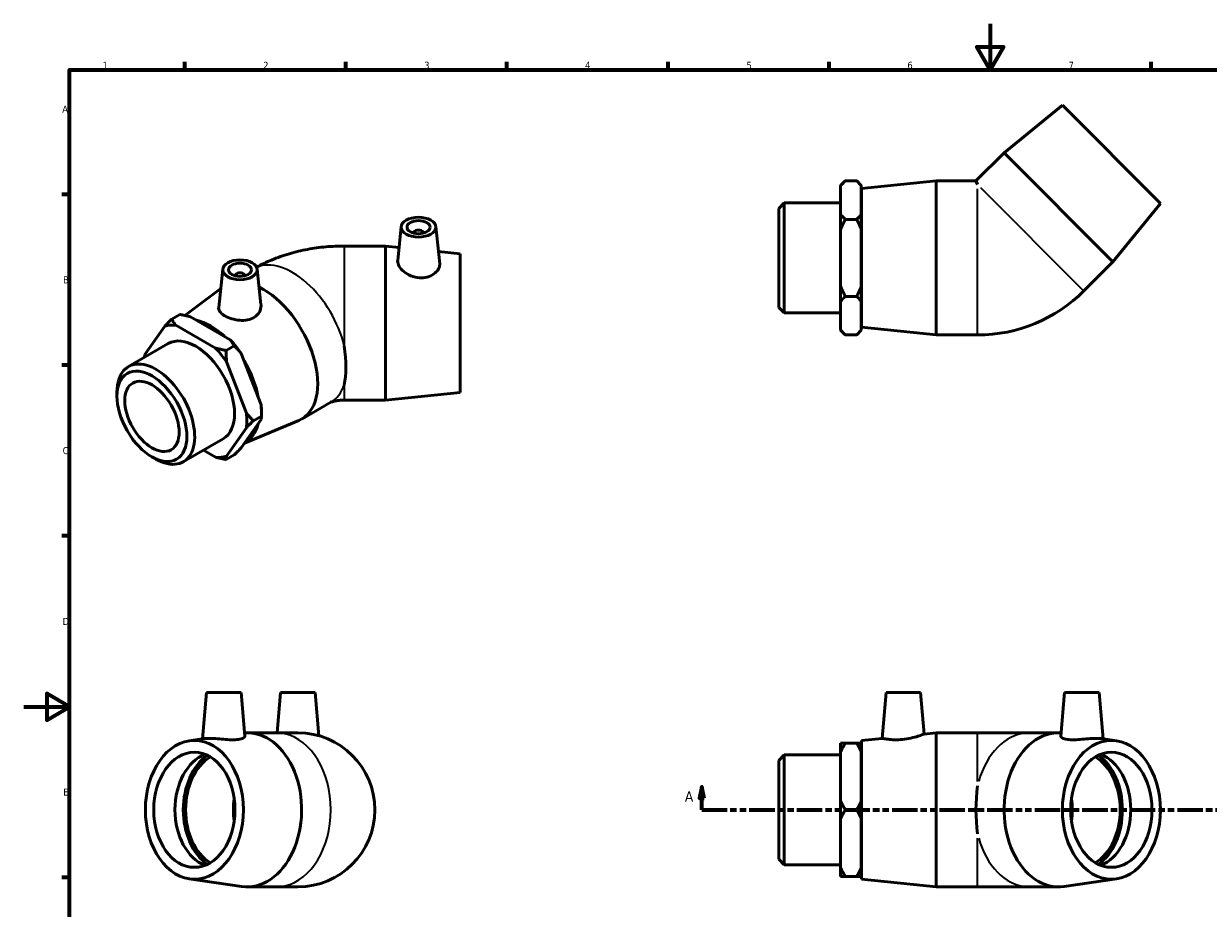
# Model space of a CAD drawing. Header units: millimetres. Extents: x 0 to 899, y -175 to 594.
# Tile 2 of 3: x 0 to 515, y 209 to 594. Entities that reach past the tile are written whole.
import ezdxf

# ---------------------------------------------------------------- set-up
doc = ezdxf.new("R2010")
doc.units = ezdxf.units.MM
doc.linetypes.add('DOUBLE_DASH_CHAIN', pattern=[1.2403, 0.6614, -0.0827, 0.1654, -0.0827, 0.1654, -0.0827])
for name, color, linetype, lineweight in [('Border (ANSI)', 7, 'Continuous', 70), ('Section Line (ANSI)', 7, 'DOUBLE_DASH_CHAIN', 70), ('Visible (ANSI)', 7, 'Continuous', 50), ('Visible Narrow (ANSI)', 7, 'Continuous', 35)]:
    doc.layers.add(name, color=color, linetype=linetype, lineweight=lineweight)
doc.styles.add('Label Text (ANSI)', font='tahoma.ttf')
doc.styles.add('Note Text (ANSI)', font='tahoma.ttf')

# ---------------------------------------------------------------- blocks, each defined once
blk = doc.blocks.new('Borders Default Border')
at = {"layer": 'Border (ANSI)'}
for p, q in [((70.08, 574), (70.08, 577.45)), ((140.17, 574), (140.17, 577.45)), ((210.25, 574), (210.25, 577.45)), ((280.33, 574), (280.33, 577.45)), ((350.42, 574), (350.42, 577.45)), ((490.58, 574), (490.58, 577.45)), ((20, 519.75), (16.55, 519.75)), ((20, 445.5), (16.55, 445.5)), ((20, 371.25), (16.55, 371.25)), ((20, 222.75), (16.55, 222.75))]:
    blk.add_line(p, q, dxfattribs=at)
at = {"layer": 'Border (ANSI)', "flags": 128}
for points in [[(420.5, 594), (420.5, 574), (414.73, 584), (426.27, 584), (420.5, 574)], [(20, 20), (20, 574), (821, 574), (821, 20), (20, 20)], [(0, 297), (20, 297), (10, 302.77), (10, 291.23), (20, 297)]]:
    blk.add_lwpolyline(points, dxfattribs=at)
at = {"layer": 'Border (ANSI)', "color": 230, "true_color": 0xff0080, "char_height": 3.05, "attachment_point": 7, "style": 'Note Text (ANSI)'}
for s, insert in [('1', (34.35, 574.4)), ('2', (104.2, 574.4)), ('3', (174.26, 574.34)), ('4', (244.23, 574.4)), ('5', (314.48, 574.34)), ('6', (384.49, 574.34)), ('7', (454.6, 574.4)), ('A', (16.78, 555.35)), ('B', (17.15, 481.1)), ('C', (16.95, 406.8)), ('D', (16.96, 332.6)), ('E', (17.21, 258.35))]:
    blk.add_mtext(s, dxfattribs=dict(at, insert=insert))
blk = doc.blocks.new('2dTransSection0')
at = {"layer": 'Section Line (ANSI)', "linetype": 'Continuous'}
for p, q in [((295, 262.18), (294, 257.18)), ((295, 257.18), (295, 262.18)), ((296, 257.18), (295, 262.18)), ((595.85, 262.18), (594.85, 257.18)), ((595.85, 257.18), (595.85, 262.18)), ((596.85, 257.18), (595.85, 262.18)), ((294, 257.18), (296, 257.18)), ((295, 252.18), (295, 257.18)), ((594.85, 257.18), (596.85, 257.18)), ((595.85, 252.18), (595.85, 257.18)), ((295, 252.18), (306.1, 252.18)), ((584.76, 252.18), (595.85, 252.18))]:
    blk.add_line(p, q, dxfattribs=at)
at = {"layer": 'Section Line (ANSI)', "linetype": 'DOUBLE_DASH_CHAIN', "ltscale": 16.686979}
blk.add_line((295, 252.18), (595.85, 252.18), dxfattribs=at)
at = {"layer": 'Section Line (ANSI)', "linetype": 'Continuous', "flags": 128}
for points in [[(296, 257.18), (295, 262.18), (294, 257.18), (296, 257.18)], [(596.85, 257.18), (595.85, 262.18), (594.85, 257.18), (596.85, 257.18)]]:
    blk.add_lwpolyline(points, dxfattribs=at)
at = {"layer": 'Section Line (ANSI)'}
for points in [[(296, 257.18), (295, 262.18), (294, 257.18), (296, 257.18)], [(596.85, 257.18), (595.85, 262.18), (594.85, 257.18), (596.85, 257.18)]]:
    blk.add_solid(points, dxfattribs=at)
at = {"layer": 'Section Line (ANSI)', "char_height": 4.57, "attachment_point": 7, "style": 'Label Text (ANSI)'}
for insert in [(287.64, 255.68), (599.32, 255.68)]:
    blk.add_mtext('A', dxfattribs=dict(at, insert=insert))

msp = doc.modelspace()

# ---------------------------------------------------------------- linework, layer by layer
at = {"layer": 'Visible (ANSI)'}
for p, q in [((451.893, 558.508), (426.543, 537.896)), ((451.893, 558.508), (494.531, 515.87)), ((426.543, 537.896), (414.319, 525.672)), ((426.543, 537.896), (473.919, 490.52)), ((355.431, 523.662), (357.441, 525.672)), ((355.431, 523.419), (355.431, 523.662)), ((355.431, 511.175), (355.431, 523.419)), ((362.421, 525.672), (357.441, 525.672)), ((364.431, 523.662), (362.421, 525.672)), ((364.431, 523.662), (364.431, 523.419)), ((364.431, 523.419), (364.431, 511.175)), ((364.531, 522.322), (397.031, 525.672)), ((364.531, 462.022), (364.531, 522.322)), ((397.031, 458.672), (397.031, 525.672)), ((397.031, 525.672), (414.319, 525.672)), ((414.319, 525.672), (415.001, 524.024)), ((328.531, 513.683), (330.921, 516.074)), ((330.921, 516.074), (330.921, 468.271)), ((330.921, 516.074), (355.431, 516.074)), ((364.431, 517.172), (364.531, 517.172)), ((494.531, 515.87), (473.919, 490.52)), ((328.531, 470.661), (328.531, 513.683)), ((355.431, 504.417), (355.431, 511.175)), ((364.431, 511.175), (364.431, 504.417)), ((164.289, 505.795), (162.713, 491.096)), ((179.26, 505.795), (181.001, 489.56)), ((362.421, 508.922), (357.441, 508.922)), ((169.775, 503.077), (169.775, 502.89)), ((173.775, 503.077), (173.775, 502.89)), ((355.431, 479.927), (355.431, 504.417)), ((364.431, 504.417), (364.431, 479.927)), ((157.438, 497.334), (139.468, 497.334)), ((157.438, 497.334), (157.438, 430.334)), ((163.317, 496.728), (157.438, 497.334)), ((189.938, 493.984), (180.421, 494.965)), ((189.938, 493.984), (189.938, 433.684)), ((473.919, 490.52), (461.212, 477.813)), ((86.615, 487.268), (84.835, 470.66)), ((92.101, 484.549), (92.101, 484.363)), ((96.101, 484.549), (96.101, 484.363)), ((101.587, 487.268), (103.232, 471.927)), ((355.431, 473.169), (355.431, 479.927)), ((364.431, 479.927), (364.431, 473.169)), ((70.161, 467.132), (85.721, 478.922)), ((362.421, 475.422), (357.441, 475.422)), ((328.531, 470.661), (330.921, 468.271)), ((355.431, 460.925), (355.431, 473.169)), ((364.431, 473.169), (364.431, 460.925)), ((64.4, 465.563), (67.921, 467.591)), ((72.528, 466.574), (89.845, 456.603)), ((330.921, 468.271), (355.431, 468.271)), ((364.431, 467.172), (364.531, 467.172)), ((61.386, 462.472), (52.728, 450.119)), ((83.481, 452.938), (66.164, 462.91)), ((355.431, 460.682), (355.431, 460.925)), ((355.431, 460.682), (357.441, 458.672)), ((364.431, 460.682), (362.421, 458.672)), ((364.431, 460.925), (364.431, 460.682)), ((364.531, 462.022), (397.031, 458.672)), ((45.564, 444.938), (62.895, 454.918)), ((88.088, 451.922), (91.61, 453.949)), ((362.421, 458.672), (357.441, 458.672)), ((397.031, 458.672), (415.001, 458.672)), ((94.624, 450.661), (103.282, 428.336)), ((96.918, 424.671), (88.26, 446.996)), ((40.591, 432.011), (40.591, 433.957)), ((189.938, 433.684), (157.438, 430.334)), ((120.956, 422.114), (133.663, 429.431)), ((157.438, 430.334), (139.468, 430.334)), ((103.454, 423.41), (99.932, 421.383)), ((103.454, 425.047), (103.454, 423.41)), ((88.26, 405.939), (96.918, 418.292)), ((103.282, 421.956), (94.624, 409.603)), ((96.002, 411.57), (119.686, 421.486)), ((69.419, 403.512), (86.75, 413.493)), ((78.177, 408.555), (83.481, 405.501)), ((55.743, 405.699), (57.426, 404.722)), ((91.61, 406.512), (88.088, 404.485)), ((79.595, 303.177), (77.831, 283.013)), ((79.595, 303.177), (94.595, 303.177)), ((94.595, 303.177), (96.254, 284.219)), ((111.769, 303.177), (110.238, 285.677)), ((111.769, 303.177), (126.769, 303.177)), ((126.769, 303.177), (128.411, 284.406)), ((375.195, 303.177), (373.451, 283.247)), ((375.195, 303.177), (390.195, 303.177)), ((390.195, 303.177), (391.773, 285.135)), ((452.868, 303.177), (451.21, 284.219)), ((452.868, 303.177), (467.868, 303.177)), ((467.868, 303.177), (469.632, 283.013)), ((97.233, 285.677), (109.939, 285.677)), ((119.269, 285.677), (109.939, 285.677)), ((391.773, 285.135), (397.031, 285.677)), ((397.031, 218.677), (397.031, 285.677)), ((397.031, 285.677), (415.001, 285.677)), ((437.524, 285.677), (415.001, 285.677)), ((450.231, 285.677), (437.524, 285.677)), ((72.054, 282.167), (78.69, 283.139)), ((355.431, 277.288), (355.431, 281.189)), ((357.441, 281.189), (362.421, 281.189)), ((364.431, 281.189), (364.431, 277.288)), ((364.531, 282.327), (373.451, 283.247)), ((364.531, 222.027), (364.531, 282.327)), ((475.409, 282.167), (468.774, 283.139)), ((328.531, 273.689), (330.921, 276.079)), ((328.531, 230.666), (328.531, 273.689)), ((330.921, 276.079), (330.921, 228.276)), ((330.921, 276.079), (355.431, 276.079)), ((355.431, 256.079), (355.431, 277.288)), ((364.431, 277.288), (364.431, 256.079)), ((364.431, 277.177), (364.531, 277.177)), ((355.431, 248.276), (355.431, 256.079)), ((364.431, 256.079), (364.431, 248.276)), ((355.431, 227.067), (355.431, 248.276)), ((362.421, 252.177), (357.441, 252.177)), ((364.431, 248.276), (364.431, 227.067)), ((328.531, 230.666), (330.921, 228.276)), ((330.921, 228.276), (355.431, 228.276)), ((355.431, 223.166), (355.431, 227.067)), ((364.431, 227.177), (364.531, 227.177)), ((364.431, 227.067), (364.431, 223.166)), ((72.054, 222.188), (94.791, 218.856)), ((362.421, 223.166), (357.441, 223.166)), ((364.531, 222.027), (397.031, 218.677)), ((475.409, 222.188), (452.673, 218.856)), ((97.233, 218.677), (109.939, 218.677)), ((109.939, 218.677), (119.269, 218.677)), ((397.031, 218.677), (415.001, 218.677)), ((415.001, 218.677), (437.524, 218.677)), ((450.231, 218.677), (437.524, 218.677))]:
    msp.add_line(p, q, dxfattribs=at)
for centre, radius, end in [((415.001, 524.024), 65.352, 315), ((119.269, 252.177), 33.5, 90)]:
    msp.add_arc(centre, radius, 270, end, dxfattribs=at)
for centre, major_axis, ratio in [((171.775, 505.529), (7.5, 0), 0.5758617), ((171.775, 505.529), (5, 0), 0.5758617), ((94.101, 487.002), (7.5, 0), 0.5758617), ((94.101, 487.002), (5, 0), 0.5758617), ((55.802, 423.252), (10.735, -18.641), 0.5780931), ((55.802, 423.252), (8.349, -14.499), 0.5780931), ((74.252, 252.177), (0, -30.15), 0.7071068), ((473.212, 252.177), (0, -30.15), 0.7071068), ((74.252, 252.177), (0, -25), 0.7071068), ((473.212, 252.177), (0, -25), 0.7071068)]:
    msp.add_ellipse(centre, major_axis=major_axis, ratio=ratio, dxfattribs=at)
for centre, major_axis, ratio, start_param, end_param in [((171.775, 503.077), (-2, 0), 0.5758617, 2.9729035, 6.4518745), ((94.101, 484.549), (-2, 0), 0.5758617, 2.9729035, 6.4518745), ((104.238, 451.145), (16.718, -29.031), 0.5780931, 6.210093, 8.7181604), ((81.257, 437.911), (15.046, -26.127), 0.5780931, 2.0705955, 2.6456609), ((74.823, 434.205), (-15.715, 27.289), 0.5780931, 5.8990973, 6.1475419), ((74.823, 434.205), (-11.928, 20.713), 0.5780931, 3.1415927, 6.2831853), ((81.187, 437.87), (-15.715, 27.289), 0.5780931, 4.8518998, 5.1003444), ((126.275, 463.834), (8.924, -33.379), 0.3183383, 0.5573052, 1.1871653), ((74.823, 434.205), (-15.715, 27.289), 0.5780931, 0.6631096, 0.7089917), ((74.823, 434.205), (15.715, -27.289), 0.5780931, 1.7103071, 1.9587517), ((57.492, 424.225), (11.928, -20.713), 0.5780931, 5.4958534, 10.2121098), ((81.257, 437.911), (15.046, -26.127), 0.5780931, 1.0191254, 1.6027359), ((81.187, 437.87), (-15.715, 27.289), 0.5780931, 3.9289245, 4.0531468), ((74.823, 434.205), (15.715, -27.289), 0.5780931, 0.6631096, 0.9115542), ((81.257, 437.911), (15.046, -26.127), 0.5780931, 6.2668265, 6.8270103), ((74.823, 434.205), (15.715, -27.289), 0.5780931, 5.8990973, 6.1475419), ((97.233, 252.177), (0, 33.5), 0.7071068, 3.0383323, 6.3297684), ((450.231, 252.177), (0, -33.5), 0.7071068, 3.0950095, 6.3864456), ((83.491, 252.177), (0, -25), 0.7071068, 3.4059959, 6.018782), ((88.111, 252.177), (0, 26.389), 0.7071068, 0.4559984, 2.6855942), ((88.111, 252.177), (0, 25), 0.7071068, 0.4028046, 2.7387881), ((459.353, 252.177), (0, -25), 0.7071068, 0.4028046, 2.7387881), ((459.353, 252.177), (0, -26.389), 0.7071068, 0.4559984, 2.6855942), ((463.972, 252.177), (0, 25), 0.7071068, 3.4059959, 6.018782), ((428.195, 252.177), (0, -33.5), 0.4142136, 4.3974589, 5.027319), ((108.9, 252.177), (0, 25), 0.7071068, 1.3704615, 1.7711312), ((438.564, 252.177), (0, -25), 0.7071068, 1.3704615, 1.7711312)]:
    msp.add_ellipse(centre, major_axis=major_axis, ratio=ratio, start_param=start_param, end_param=end_param, dxfattribs=at)
for points, weights in [([(355.431, 523.419), (356.28, 524.511), (357.441, 525.672)], [1, 1.00241153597, 1]), ([(362.421, 525.672), (363.582, 524.511), (364.431, 523.419)], [1, 1.00241153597, 1]), ([(357.441, 508.922), (356.28, 510.083), (355.431, 511.175)], [1, 1.00241153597, 1]), ([(364.431, 511.175), (363.582, 510.083), (362.421, 508.922)], [1, 1.00241153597, 1]), ([(355.431, 504.417), (356.28, 506.6), (357.441, 508.922)], [1, 1.00241153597, 1]), ([(362.421, 508.922), (363.582, 506.6), (364.431, 504.417)], [1, 1.00241153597, 1]), ([(357.441, 475.422), (356.28, 477.744), (355.431, 479.927)], [1, 1.00241153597, 1]), ([(364.431, 479.927), (363.582, 477.744), (362.421, 475.422)], [1, 1.00241153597, 1]), ([(355.431, 473.169), (356.28, 474.261), (357.441, 475.422)], [1, 1.00241153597, 1]), ([(362.421, 475.422), (363.582, 474.261), (364.431, 473.169)], [1, 1.00241153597, 1]), ([(64.4, 465.563), (62.758, 463.918), (61.386, 462.472)], [1, 1.00241153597, 1]), ([(66.164, 462.91), (65.221, 464.144), (64.4, 465.563)], [1, 1.00241153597, 1]), ([(67.921, 467.591), (70.385, 467.118), (72.528, 466.574)], [1, 1.00241153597, 1]), ([(357.441, 458.672), (356.28, 459.833), (355.431, 460.925)], [1, 1.00241153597, 1]), ([(364.431, 460.925), (363.582, 459.833), (362.421, 458.672)], [1, 1.00241153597, 1]), ([(89.845, 456.603), (90.788, 455.368), (91.61, 453.949)], [1, 1.00241153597, 1]), ([(91.61, 453.949), (93.252, 452.305), (94.624, 450.661)], [1, 1.00241153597, 1]), ([(52.728, 450.119), (52.593, 449.526), (52.564, 448.968)], [1, 1.00189235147, 1.00081481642]), ([(88.088, 451.922), (85.625, 452.394), (83.481, 452.938)], [1, 1.00241153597, 1]), ([(88.26, 446.996), (88.088, 449.332), (88.088, 451.922)], [1, 1.00241153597, 1]), ([(103.282, 428.336), (103.454, 426), (103.454, 423.41)], [1, 1.00241153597, 1]), ([(99.932, 421.383), (98.29, 423.027), (96.918, 424.671)], [1, 1.00241153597, 1]), ([(103.454, 423.41), (103.454, 422.712), (103.282, 421.956)], [1, 1.00241153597, 1]), ([(96.918, 418.292), (98.29, 419.738), (99.932, 421.383)], [1, 1.00241153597, 1]), ([(94.624, 409.603), (93.252, 408.157), (91.61, 406.512)], [1, 1.00241153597, 1]), ([(83.481, 405.501), (85.625, 404.957), (88.088, 404.485)], [1, 1.00241153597, 1]), ([(88.088, 404.485), (88.088, 405.183), (88.26, 405.939)], [1, 1.00241153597, 1]), ([(357.441, 281.189), (356.28, 281.189), (355.431, 281.189)], [1, 1.00241153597, 1]), ([(355.431, 277.288), (356.28, 279.178), (357.441, 281.189)], [1, 1.00241153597, 1]), ([(364.431, 281.189), (363.582, 281.189), (362.421, 281.189)], [1, 1.00241153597, 1]), ([(362.421, 281.189), (363.582, 279.178), (364.431, 277.288)], [1, 1.00241153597, 1]), ([(357.441, 252.177), (356.28, 254.189), (355.431, 256.079)], [1, 1.00241153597, 1]), ([(364.431, 256.079), (363.582, 254.189), (362.421, 252.177)], [1, 1.00241153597, 1]), ([(355.431, 248.276), (356.28, 250.166), (357.441, 252.177)], [1, 1.00241153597, 1]), ([(362.421, 252.177), (363.582, 250.166), (364.431, 248.276)], [1, 1.00241153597, 1]), ([(357.441, 223.166), (356.28, 225.177), (355.431, 227.067)], [1, 1.00241153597, 1]), ([(364.431, 227.067), (363.582, 225.177), (362.421, 223.166)], [1, 1.00241153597, 1]), ([(355.431, 223.166), (356.28, 223.166), (357.441, 223.166)], [1, 1.00241153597, 1]), ([(362.421, 223.166), (363.582, 223.166), (364.431, 223.166)], [1, 1.00241153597, 1])]:
    msp.add_rational_spline(points, weights, degree=2, dxfattribs=at)
for points, knots in [([(101.345, 488.121), (103.477, 489.293), (105.637, 490.323), (110.377, 492.307), (112.966, 493.214), (118.186, 494.746), (120.817, 495.37), (126.111, 496.36), (128.773, 496.726), (134.112, 497.213), (136.79, 497.334), (139.468, 497.334)], [4.7357921, 4.7357921, 4.7357921, 4.7357921, 4.86946861, 4.86946861, 5.02654825, 5.02654825, 5.18362788, 5.18362788, 5.34070751, 5.34070751, 5.49778714, 5.49778714, 5.49778714, 5.49778714]), ([(181, 489.56), (181.012, 489.452), (181.018, 489.343), (181.018, 488.577), (180.798, 487.838), (179.898, 486.411), (179.219, 485.727), (177.65, 484.636), (176.655, 484.154), (174.459, 483.557), (173.26, 483.446), (170.927, 483.594), (169.652, 483.888), (167.318, 484.843), (166.259, 485.502), (164.603, 486.877), (163.888, 487.684), (162.934, 489.294), (162.696, 490.096), (162.696, 490.886), (162.702, 490.991), (162.713, 491.096)], [1.3088835, 1.3088835, 1.3088835, 1.3088835, 1.3652952, 1.3652952, 1.707838, 1.707838, 2.0503808, 2.0503808, 2.3904856, 2.3904856, 2.7305904, 2.7305904, 3.0940354, 3.0940354, 3.4574805, 3.4574805, 3.8132632, 3.8132632, 4.169046, 4.169046, 4.2245365, 4.2245365, 4.2245365, 4.2245365]), ([(100.408, 466.409), (99.587, 465.873), (98.554, 465.452), (96.308, 464.989), (95.095, 464.944), (92.827, 465.12), (91.617, 465.353), (89.39, 466.034), (88.372, 466.479), (86.757, 467.409), (86.052, 467.957), (85.097, 469.108), (84.847, 469.715), (84.818, 470.415), (84.822, 470.536), (84.836, 470.66)], [0, 0, 0, 0, 0.3401048, 0.3401048, 0.6802095, 0.6802095, 1.0227524, 1.0227524, 1.3652952, 1.3652952, 1.707838, 1.707838, 2.0503808, 2.0503808, 2.1205524, 2.1205524, 2.1205524, 2.1205524]), ([(103.231, 471.926), (103.251, 471.74), (103.261, 471.553), (103.261, 470.475), (103.021, 469.507), (102.034, 467.759), (101.286, 466.983), (100.408, 466.409)], [4.80579517, 4.80579517, 4.80579517, 4.80579517, 4.88061144, 4.88061144, 5.24405651, 5.24405651, 5.60750157, 5.60750157, 5.60750157, 5.60750157]), ([(133.592, 429.39), (133.609, 429.398), (133.634, 429.41), (133.786, 429.474), (134.005, 429.557), (134.598, 429.74), (134.968, 429.839), (135.83, 430.023), (136.325, 430.107), (137.404, 430.243), (137.991, 430.292), (138.881, 430.328), (139.175, 430.334), (139.468, 430.334)], [-1.45664102, -1.45664102, -1.45664102, -1.45664102, -1.41667341, -1.41667341, -1.2767735, -1.2767735, -1.13991667, -1.13991667, -1.00019104, -1.00019104, -0.85553186, -0.85553186, -0.78539816, -0.78539816, -0.78539816, -0.78539816]), ([(96.254, 284.219), (96.255, 284.206), (96.256, 284.193), (96.256, 283.92), (96.016, 283.622), (95.028, 283.113), (94.28, 282.907), (93.402, 282.788)], [4.86260971, 4.86260971, 4.86260971, 4.86260971, 4.88061144, 4.88061144, 5.24405651, 5.24405651, 5.60750157, 5.60750157, 5.60750157, 5.60750157]), ([(391.773, 285.135), (391.773, 285.135), (391.535, 285.041), (390.581, 284.689), (389.866, 284.436), (388.211, 283.92), (387.151, 283.622), (384.818, 283.113), (383.543, 282.907), (382.337, 282.788)], [4.169046, 4.169046, 4.169046, 4.169046, 4.5248287, 4.5248287, 4.8806114, 4.8806114, 5.2440565, 5.2440565, 5.6075016, 5.6075016, 5.6075016, 5.6075016]), ([(468.774, 283.139), (468.302, 283.208), (467.646, 283.247), (466.097, 283.247), (465.079, 283.2), (462.852, 283.04), (461.643, 282.93), (459.375, 282.75), (458.161, 282.668), (455.915, 282.629), (454.882, 282.677), (453.184, 282.907), (452.435, 283.113), (451.448, 283.622), (451.208, 283.92), (451.208, 284.193), (451.209, 284.206), (451.21, 284.219)], [1.0506955, 1.0506955, 1.0506955, 1.0506955, 1.3652952, 1.3652952, 1.707838, 1.707838, 2.0503808, 2.0503808, 2.3904856, 2.3904856, 2.7305904, 2.7305904, 3.0940354, 3.0940354, 3.4574805, 3.4574805, 3.4754822, 3.4754822, 3.4754822, 3.4754822]), ([(93.402, 282.788), (92.581, 282.677), (91.549, 282.629), (89.302, 282.668), (88.089, 282.75), (85.821, 282.93), (84.611, 283.04), (82.384, 283.2), (81.367, 283.247), (79.818, 283.247), (79.162, 283.208), (78.69, 283.139)], [0, 0, 0, 0, 0.3401048, 0.3401048, 0.6802095, 0.6802095, 1.0227524, 1.0227524, 1.3652952, 1.3652952, 1.6798948, 1.6798948, 1.6798948, 1.6798948]), ([(382.337, 282.788), (381.21, 282.677), (380.01, 282.629), (377.815, 282.668), (376.819, 282.75), (375.25, 282.93), (374.571, 283.04), (373.672, 283.2), (373.451, 283.247), (373.451, 283.247)], [0, 0, 0, 0, 0.3401048, 0.3401048, 0.6802095, 0.6802095, 1.0227524, 1.0227524, 1.3652952, 1.3652952, 1.3652952, 1.3652952])]:
    msp.add_open_spline(points, degree=3, knots=knots, dxfattribs=at)
at = {"layer": 'Visible Narrow (ANSI)'}
for p, q in [((415.001, 459.006), (415.001, 522.245)), ((416.259, 522.766), (460.976, 478.05)), ((139.468, 497.334), (139.468, 453.975)), ((139.468, 437.008), (139.468, 430.334)), ((415.001, 264.532), (415.001, 285.611)), ((415.001, 218.743), (415.001, 239.822))]:
    msp.add_line(p, q, dxfattribs=at)
for centre, major_axis, ratio, start_param, end_param in [((116.945, 458.462), (-16.718, 29.031), 0.5780931, 4.2438546, 6.2172401), ((116.945, 458.462), (16.718, -29.031), 0.5780931, 0, 0.4724018), ((109.939, 252.177), (0, 33.5), 0.7071068, 3.2986723, 6.1261057), ((437.524, 252.177), (0, 33.5), 0.7071068, 0.0627933, 1.193073), ((437.524, 252.177), (0, -33.5), 0.7071068, 5.0901123, 6.220392)]:
    msp.add_ellipse(centre, major_axis=major_axis, ratio=ratio, start_param=start_param, end_param=end_param, dxfattribs=at)

# ---------------------------------------------------------------- block references
msp.add_blockref('Borders Default Border', (0, 0))
at = {"layer": 'Section Line (ANSI)'}
msp.add_blockref('2dTransSection0', (0, 0), dxfattribs=at)

doc.saveas('drawing.dxf')
